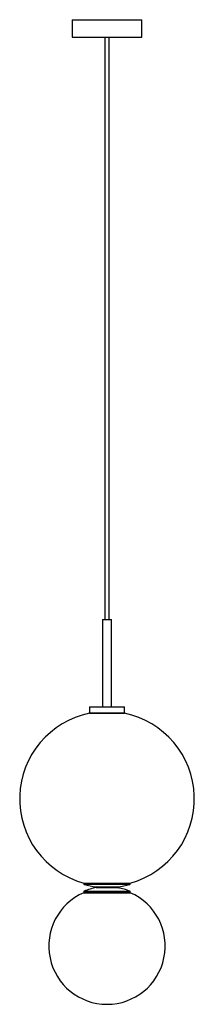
# Paper-space layout '_Posterior' of a CAD drawing. Header units: inches. Extents: x -5.9 to 5.9, y -13.9 to 52.7.
import ezdxf

# ---------------------------------------------------------------- set-up
doc = ezdxf.new("R2010")
doc.units = ezdxf.units.IN
doc.header["$MEASUREMENT"] = 0

psp = doc.layouts.new('_Posterior')

# ---------------------------------------------------------------- linework, layer by layer
at = {"color": 7, "linetype": 'Continuous', "lineweight": 25}
for p, q in [((-2.36, 52.675), (-2.36, 51.495)), ((-2.36, 52.675), (2.36, 52.675)), ((2.36, 51.495), (2.36, 52.675)), ((-2.36, 51.495), (2.36, 51.495)), ((-0.138, 51.495), (-0.138, 12.125)), ((0.138, 12.125), (0.138, 51.495)), ((-0.295, 12.125), (-0.295, 6.219)), ((-0.295, 12.125), (0.295, 12.125)), ((0.295, 6.219), (0.295, 12.125)), ((-1.181, 6.219), (-1.181, 5.826)), ((-1.181, 6.219), (1.181, 6.219)), ((1.181, 5.826), (1.181, 6.219)), ((-1.181, 5.826), (1.181, 5.826)), ((-1.181, 5.786), (1.181, 5.786)), ((-1.575, -5.692), (-1.575, -5.743)), ((-1.575, -5.692), (1.575, -5.692)), ((-1.575, -5.743), (1.575, -5.743)), ((1.546, -5.781), (-1.546, -5.781)), ((-0.719, -5.941), (-0.751, -5.959)), ((-0.751, -5.959), (-0.751, -5.969)), ((-0.741, -5.97), (-0.751, -5.969)), ((-0.751, -5.969), (-0.709, -5.994)), ((-0.719, -5.941), (-0.709, -5.942)), ((-0.709, -5.942), (0.709, -5.942)), ((-0.709, -5.994), (-0.709, -5.942)), ((0.709, -5.974), (0.709, -5.942)), ((1.575, -5.743), (1.575, -5.692)), ((-1.575, -6.278), (-1.575, -6.338)), ((1.575, -6.278), (-1.575, -6.278)), ((-1.575, -6.338), (1.575, -6.338)), ((-1.551, -6.242), (1.551, -6.242)), ((-0.709, -5.994), (0, -5.994)), ((0.751, -6.002), (0.751, -5.999)), ((1.575, -6.338), (1.575, -6.278))]:
    psp.add_line(p, q, dxfattribs=at)
for centre, radius, start, end in [((0, 0), 5.906, 101.53696, 254.53399), ((0, 0), 5.906, 285.46601, 78.46304), ((-1.535, -5.743), 0.0394, 180, 255.03208), ((0, 0), 5.984, 255.03208, 263.09594), ((0, 0), 5.984, 276.80099, 284.96792), ((1.535, -5.743), 0.0394, 284.96792, 0), ((0, -9.946), 3.937, 113.57818, 66.42182), ((-1.535, -6.278), 0.0394, 112.71445, 180), ((0, -9.946), 4.016, 100.16425, 112.71445), ((0, -9.946), 4.016, 67.28555, 79.24163), ((1.535, -6.278), 0.0394, 0, 67.28555)]:
    psp.add_arc(centre, radius, start, end, dxfattribs=at)
for points, knots in [([(-0.747, -5.97), (-0.74, -5.975), (-0.726, -5.982), (-0.713, -5.99), (-0.706, -5.994)], [0, 0, 0, 0, 0.521796, 1, 1, 1, 1]), ([(0, -5.994), (0.047, -5.993), (0.094, -5.992), (0.162, -5.991), (0.184, -5.99), (0.228, -5.99), (0.249, -5.989), (0.313, -5.988), (0.355, -5.987), (0.432, -5.986), (0.469, -5.985), (0.518, -5.983), (0.534, -5.983), (0.563, -5.982), (0.576, -5.982), (0.615, -5.981), (0.637, -5.98), (0.672, -5.978), (0.686, -5.977), (0.704, -5.976), (0.709, -5.975), (0.709, -5.974)], [0, 0, 0, 0, 0.125, 0.125, 0.1875, 0.1875, 0.25, 0.25, 0.375, 0.375, 0.5, 0.5, 0.5625, 0.5625, 0.625, 0.625, 0.75, 0.75, 0.875, 0.875, 1, 1, 1, 1]), ([(0.751, -5.998), (0.744, -5.994), (0.73, -5.986), (0.716, -5.978), (0.709, -5.974)], [0, 0, 0, 0, 0.503649, 1, 1, 1, 1]), ([(0.728, -6.002), (0.743, -6.001), (0.759, -6), (0.75, -5.998), (0.749, -5.998)], [0, 0, 0, 0, 0.894284, 1, 1, 1, 1])]:
    psp.add_open_spline(points, degree=3, knots=knots, dxfattribs=at)

doc.saveas('drawing.dxf')
